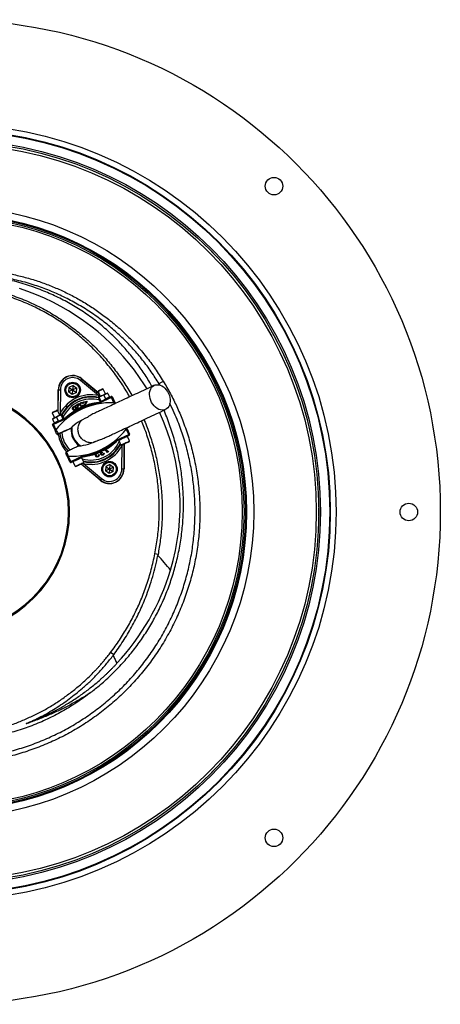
# Model space of a CAD drawing. Header units: millimetres. Extents: x 1417 to 2432, y 1469 to 2484.
# Tile 7 of 7: x 1998 to 2432, y 1469 to 2484. Entities that reach past the tile are written whole.
import ezdxf

# ---------------------------------------------------------------- set-up
doc = ezdxf.new("R2010")
doc.units = ezdxf.units.MM

msp = doc.modelspace()

# ---------------------------------------------------------------- linework, layer by layer
at = {"color": 7, "linetype": 'Continuous', "lineweight": 25}
for p, q in [((2194.9, 2246.6), (2192.1, 2249.4)), ((2197.7, 2243.8), (2194.9, 2246.6)), ((2079.8, 2096.6), (2061.1, 2112.1)), ((2062.4, 2113.6), (2062.5, 2113.8)), ((2062.4, 2113.6), (2079.8, 2099.1)), ((2062.5, 2113.8), (2079.6, 2099.6)), ((2037.9, 2080.2), (2038.1, 2102.4)), ((2038.3, 2102.4), (2038.1, 2102.4)), ((2038.2, 2079.7), (2038.3, 2102.4)), ((2040.3, 2102.4), (2040.1, 2078)), ((2049.2, 2104.9), (2048.8, 2100.3)), ((2053, 2102.3), (2048.8, 2100.3)), ((2053.4, 2106.9), (2049.2, 2104.9)), ((2049.2, 2104.9), (2053, 2102.3)), ((2053, 2102.3), (2052.6, 2097.7)), ((2053.4, 2106.9), (2053, 2102.3)), ((2057.2, 2104.2), (2053, 2102.3)), ((2053, 2102.3), (2056.8, 2099.6)), ((2053.4, 2106.9), (2057.2, 2104.2)), ((2056.8, 2099.6), (2057.2, 2104.2)), ((2079.5, 2101.4), (2079.2, 2100.6)), ((2084.6, 2103.1), (2083.8, 2103.4)), ((2083.8, 2103.4), (2083.8, 2103.4)), ((2086.9, 2098.2), (2084.6, 2103.1)), ((2052.6, 2097.7), (2048.8, 2100.3)), ((2056.8, 2099.6), (2052.6, 2097.7)), ((2079.2, 2100.6), (2081.5, 2095.7)), ((2079.5, 2094.3), (2081.2, 2090.6)), ((2079.6, 2094.8), (2079.6, 2094.8)), ((2080.1, 2089.5), (2092.6, 2095.4)), ((2080.2, 2094.6), (2082, 2090.9)), ((2093.1, 2094.5), (2080.5, 2088.6)), ((2082, 2090.9), (2084.6, 2091.6)), ((2085.1, 2096.9), (2082.5, 2096.2)), ((2085.1, 2096.9), (2086.9, 2098.3)), ((2085.1, 2096.9), (2086.8, 2093.2)), ((2088.8, 2099.1), (2088.7, 2099.1)), ((2090.9, 2095.1), (2089.1, 2093.7)), ((2089.2, 2098.8), (2090.9, 2095.1)), ((2090.8, 2094.5), (2090.8, 2094.6)), ((2095.6, 2089), (2093.1, 2094.5)), ((2094, 2094.9), (2096.5, 2089.4)), ((2037.5, 2081.1), (2036.7, 2081.4)), ((2039.8, 2076.2), (2037.5, 2081.1)), ((2055.7, 2086.2), (2059.3, 2088.2)), ((2056, 2085.7), (2055.7, 2086.2)), ((2058.4, 2087.1), (2056, 2085.7)), ((2057.9, 2084.9), (2058.4, 2087.1)), ((2059.3, 2088.2), (2058.5, 2084.9)), ((2060.7, 2084.3), (2061.2, 2084.6)), ((2060.8, 2083.9), (2060.7, 2084.3)), ((2061.2, 2084.6), (2061.3, 2084.1)), ((2064, 2088.5), (2063.4, 2088.3)), ((2063.7, 2085.2), (2063.6, 2085.8)), ((2064, 2086.8), (2064.2, 2085.4)), ((2064.1, 2090), (2068.1, 2090.8)), ((2064.2, 2089.5), (2064.1, 2090)), ((2066.9, 2090), (2064.2, 2089.5)), ((2065.8, 2088.2), (2066.9, 2090)), ((2068.1, 2090.8), (2066.4, 2088)), ((2081.7, 2090.3), (2081.8, 2090.3)), ((2096.5, 2089.4), (2097, 2088.3)), ((2032.3, 2079.4), (2032, 2078.6)), ((2032, 2078.6), (2034.3, 2073.7)), ((2032.3, 2072.3), (2034.1, 2073.6)), ((2032.3, 2072.3), (2032.5, 2072.7)), ((2032.3, 2072.3), (2034, 2068.5)), ((2032.5, 2072.9), (2032.4, 2072.7)), ((2032.8, 2067.5), (2045.4, 2073.3)), ((2045.8, 2072.4), (2033.2, 2066.6)), ((2036.3, 2074.1), (2038, 2070.4)), ((2041.2, 2076.4), (2042.9, 2072.7)), ((2042.2, 2076.9), (2041.5, 2077.1)), ((2041.7, 2077.1), (2041.6, 2077.1)), ((2042.2, 2076.9), (2043.9, 2073.2)), ((2042.9, 2072.7), (2043.6, 2072.5)), ((2043.7, 2072.7), (2043.9, 2073.2)), ((2043.7, 2072.6), (2043.8, 2072.7)), ((2034.9, 2060.7), (2032.3, 2066.2)), ((2033.2, 2066.6), (2035.8, 2061.1)), ((2034.5, 2068.4), (2034, 2068.5)), ((2034.5, 2068.3), (2034.6, 2068.3)), ((2038, 2070.4), (2036.2, 2069.1)), ((2052.1, 2063.2), (2052.1, 2063.9)), ((2110.8, 2056.4), (2108.2, 2061.9)), ((2108.6, 2063.4), (2109.1, 2062.3)), ((2109.1, 2062.3), (2111.7, 2056.8)), ((2039.7, 2057.5), (2037.9, 2056.6)), ((2098.3, 2050.6), (2110.8, 2056.4)), ((2111.2, 2055.5), (2098.7, 2049.7)), ((2111.7, 2049.8), (2109.5, 2054.4)), ((2061.1, 2044.7), (2060.5, 2045.1)), ((2088.9, 2038), (2086.7, 2041)), ((2087.2, 2041.2), (2089, 2038.8)), ((2100.5, 2050.2), (2102.6, 2045.5)), ((2102.1, 2045.9), (2102.3, 2046.2)), ((2102.6, 2045.5), (2103.4, 2045.2)), ((2103.7, 2020.6), (2103.9, 2045)), ((2105.9, 2046.4), (2105.7, 2020.6)), ((2106.1, 2046.5), (2106, 2020.6)), ((2111.4, 2049), (2111.7, 2049.8)), ((2111.7, 2049.8), (2111.7, 2049.8)), ((2046.3, 2038.5), (2048.2, 2039.3)), ((2050.1, 2028.1), (2047.5, 2033.6)), ((2048.4, 2034), (2051, 2028.5)), ((2051, 2028.5), (2063.5, 2034.4)), ((2064, 2033.5), (2051.4, 2027.6)), ((2064.6, 2027.8), (2062.4, 2032.5)), ((2077.8, 2036.8), (2077.7, 2036.8)), ((2079.6, 2035.5), (2080.2, 2035.7)), ((2083.3, 2038.2), (2083.6, 2037.6)), ((2084.8, 2037.1), (2085.3, 2037.3)), ((2089.8, 2038.7), (2088.9, 2038)), ((2089, 2038.8), (2089.7, 2039.4)), ((2089.7, 2039.4), (2089.8, 2038.7)), ((2053.3, 2028.2), (2055.5, 2023.6)), ((2055.5, 2023.6), (2056.3, 2023.3)), ((2081.5, 2009.2), (2061.6, 2025.7)), ((2081.7, 2009.4), (2061.8, 2025.8)), ((2064.2, 2028.5), (2064.6, 2028.4)), ((2064.2, 2026.4), (2082.9, 2010.9)), ((2064.3, 2027), (2064.6, 2027.8)), ((2087.3, 2023.4), (2086.8, 2018.8)), ((2091, 2020.7), (2086.8, 2018.8)), ((2091.4, 2025.3), (2087.3, 2023.4)), ((2087.3, 2023.4), (2091, 2020.7)), ((2091, 2020.7), (2090.6, 2016.1)), ((2091.4, 2025.3), (2091, 2020.7)), ((2095.2, 2022.7), (2091, 2020.7)), ((2091, 2020.7), (2094.8, 2018.1)), ((2091.4, 2025.3), (2095.2, 2022.7)), ((2094.8, 2018.1), (2095.2, 2022.7)), ((2105.7, 2020.6), (2106, 2020.6)), ((2090.6, 2016.1), (2086.8, 2018.8)), ((2094.8, 2018.1), (2090.6, 2016.1)), ((2081.7, 2009.4), (2081.5, 2009.2)), ((2306.8, 1976.5), (2306.8, 1980.5)), ((2306.8, 1972.5), (2306.8, 1976.5)), ((2141.1, 1932.7), (2137.9, 1933.4)), ((2141.1, 1932.7), (2140.9, 1931.8)), ((2095.3, 1829.3), (2092.2, 1831.7)), ((2094.7, 1828.6), (2095.3, 1829.3)), ((2192.1, 1703.6), (2194.9, 1706.4)), ((2194.9, 1706.4), (2197.7, 1709.2))]:
    msp.add_line(p, q, dxfattribs=at)
at = {"color": 1, "linetype": 'Continuous', "lineweight": 25}
for p, q in [((2143.2, 2107.1), (2142.3, 2108.6)), ((2079.8, 2096.6), (2081.4, 2095.7)), ((2096.1, 2087.9), (2095.6, 2089)), ((2108.2, 2061.9), (2107.7, 2063)), ((2104, 2045.5), (2103.9, 2045)), ((2064.2, 2026.4), (2063.7, 2026.7))]:
    msp.add_line(p, q, dxfattribs=at)
at = {"color": 7, "linetype": 'Continuous', "lineweight": 25, "flags": 128}
for points in [[(2129.7, 2103.6), (2127.2, 2107.7), (2122.1, 2115.2), (2116.7, 2122.6), (2111.1, 2129.8), (2105.1, 2136.8), (2098.9, 2143.5), (2092.4, 2150.1), (2085.7, 2156.3), (2078.8, 2162.4), (2071.6, 2168.1), (2064.1, 2173.6), (2056.5, 2178.8), (2048.7, 2183.8), (2040.7, 2188.4), (2032.5, 2192.7), (2024.1, 2196.8), (2015.6, 2200.5), (2006.9, 2203.9), (1998.1, 2207)], [(2061.1, 2112.1), (2061.3, 2112.4), (2061.6, 2112.6), (2061.8, 2112.9), (2062, 2113.1), (2062.2, 2113.3), (2062.3, 2113.5), (2062.3, 2113.6), (2062.4, 2113.6)], [(2146.5, 2111.2), (2145.8, 2110.8), (2145, 2110.3), (2144.3, 2109.9), (2143.7, 2109.5), (2143.2, 2109.2), (2142.7, 2108.9), (2142.4, 2108.7), (2142.3, 2108.6)], [(2038.3, 2102.4), (2038.3, 2102.4), (2038.5, 2102.4), (2038.6, 2102.4), (2038.9, 2102.4), (2039.2, 2102.4), (2039.5, 2102.4), (2039.9, 2102.4), (2040.3, 2102.4)], [(2084.6, 2103.1), (2084.6, 2103.1), (2084.4, 2103), (2083.9, 2102.8), (2083.2, 2102.4), (2082.3, 2102), (2081.3, 2101.6), (2080.4, 2101.2), (2079.7, 2100.8), (2079.3, 2100.6), (2079.2, 2100.6)], [(2079.5, 2101.4), (2079.6, 2101.4), (2080, 2101.7), (2080.7, 2102), (2081.5, 2102.4), (2082.4, 2102.7), (2083.1, 2103.1), (2083.6, 2103.3), (2083.8, 2103.4)], [(2151.9, 2098.8), (2152.8, 2096.7), (2153.3, 2094.6), (2153.6, 2092.5), (2153.6, 2090.4), (2153.4, 2088.5), (2152.9, 2086.7), (2152.1, 2085.1), (2151.1, 2083.8), (2149.8, 2082.7), (2148.4, 2082), (2146.9, 2081.5), (2145.2, 2081.5), (2143.5, 2081.7), (2141.8, 2082.3), (2140.1, 2083.2), (2138.5, 2084.4), (2137, 2085.9), (2135.7, 2087.6), (2134.5, 2089.4), (2133.6, 2091.4), (2132.9, 2093.5), (2132.5, 2095.6), (2132.3, 2097.7), (2132.4, 2099.7), (2132.8, 2101.6), (2133.5, 2103.3), (2134.4, 2104.8), (2135.5, 2106), (2136.8, 2106.9), (2138.3, 2107.5), (2139.9, 2107.7), (2141.6, 2107.6), (2143.3, 2107.2), (2145, 2106.5), (2146.7, 2105.4), (2148.2, 2104.1), (2149.6, 2102.5), (2150.9, 2100.7), (2151.9, 2098.8)], [(2079.8, 2096.6), (2079.8, 2096.2), (2079.7, 2095.8), (2079.6, 2095.5), (2079.5, 2095.2), (2079.5, 2094.9), (2079.4, 2094.8), (2079.4, 2094.6), (2079.4, 2094.6)], [(2079.6, 2094.8), (2079.6, 2094.8), (2079.7, 2094.9)], [(2079.7, 2094.9), (2079.8, 2094.9), (2080, 2095), (2080.3, 2095.1), (2080.6, 2095.3), (2081, 2095.5), (2081.4, 2095.7), (2081.9, 2095.9), (2082.5, 2096.2)], [(2082.5, 2096.2), (2083, 2096.4), (2083.6, 2096.7), (2084.2, 2097), (2084.8, 2097.2), (2085.4, 2097.5), (2085.9, 2097.8), (2086.5, 2098), (2086.9, 2098.3)], [(2086.9, 2098.3), (2087.4, 2098.5), (2087.8, 2098.6), (2088.1, 2098.8), (2088.4, 2098.9), (2088.6, 2099), (2088.7, 2099.1), (2088.7, 2099.1)], [(2092.6, 2095.4), (2092.6, 2095.4), (2092.7, 2095.3), (2092.7, 2095.2), (2092.8, 2095.1), (2092.8, 2095), (2092.9, 2094.8), (2093, 2094.7), (2093.1, 2094.5)], [(2094, 2094.9), (2093.9, 2094.9), (2093.9, 2094.9), (2093.8, 2094.8), (2093.7, 2094.8), (2093.6, 2094.7), (2093.4, 2094.6), (2093.2, 2094.6), (2093.1, 2094.5)], [(2037.5, 2081.1), (2037.4, 2081.1), (2037, 2080.9), (2036.4, 2080.6), (2035.5, 2080.2), (2034.6, 2079.8), (2033.7, 2079.3), (2032.9, 2079), (2032.3, 2078.7), (2032.1, 2078.6), (2032, 2078.6)], [(2032.3, 2079.4), (2032.4, 2079.4), (2032.6, 2079.5), (2033.1, 2079.8), (2033.9, 2080.1), (2034.7, 2080.5), (2035.5, 2080.9), (2036.2, 2081.2), (2036.6, 2081.4), (2036.7, 2081.4)], [(2079.8, 2089.4), (2079.8, 2089.4), (2079.8, 2089.4), (2079.8, 2089.3), (2079.8, 2089.2), (2079.8, 2089), (2079.9, 2088.8), (2079.9, 2088.6), (2079.9, 2088.5)], [(2080.1, 2089.5), (2080.1, 2089.5), (2080.1, 2089.5), (2080.2, 2089.4), (2080.2, 2089.3), (2080.3, 2089.1), (2080.3, 2089), (2080.4, 2088.8), (2080.5, 2088.6)], [(2096.5, 2089.4), (2096.5, 2089.4), (2096.4, 2089.4), (2096.4, 2089.3), (2096.2, 2089.3), (2096.1, 2089.2), (2096, 2089.2), (2095.8, 2089.1), (2095.6, 2089)], [(2032.5, 2072.9), (2032.5, 2072.9), (2032.6, 2072.9), (2032.8, 2073), (2033, 2073.1), (2033.3, 2073.2), (2033.7, 2073.4), (2034.1, 2073.6)], [(2034.1, 2073.6), (2034.6, 2073.8), (2035.1, 2074.1), (2035.6, 2074.3), (2036.2, 2074.6), (2036.8, 2074.9), (2037.4, 2075.1), (2038, 2075.4), (2038.5, 2075.7)], [(2038.5, 2075.7), (2039.1, 2075.9), (2039.6, 2076.2), (2040.1, 2076.4), (2040.5, 2076.6), (2040.8, 2076.7), (2041.1, 2076.9), (2041.3, 2077), (2041.5, 2077.1)], [(2041.9, 2077.1), (2041.9, 2077.1), (2041.8, 2077.2), (2041.6, 2077.3), (2041.4, 2077.4), (2041.1, 2077.5), (2040.8, 2077.7), (2040.5, 2077.9), (2040.1, 2078)], [(2041.5, 2077.1), (2041.6, 2077.1), (2041.6, 2077.1)], [(2045.4, 2073.3), (2045.4, 2073.3), (2045.4, 2073.3), (2045.4, 2073.2), (2045.5, 2073.1), (2045.5, 2072.9), (2045.6, 2072.8), (2045.7, 2072.6), (2045.8, 2072.4)], [(2045.6, 2073.5), (2045.6, 2073.5), (2045.7, 2073.5), (2045.7, 2073.4), (2045.8, 2073.3), (2045.9, 2073.2), (2046, 2073.1), (2046.2, 2072.9), (2046.3, 2072.8)], [(2033.2, 2066.6), (2033.1, 2066.5), (2032.9, 2066.4), (2032.7, 2066.3), (2032.6, 2066.3), (2032.5, 2066.2), (2032.4, 2066.2), (2032.3, 2066.2), (2032.3, 2066.2)], [(2032.8, 2067.5), (2032.8, 2067.5), (2032.8, 2067.4), (2032.9, 2067.3), (2032.9, 2067.2), (2033, 2067.1), (2033.1, 2066.9), (2033.2, 2066.8), (2033.2, 2066.6)], [(2035.8, 2061.1), (2035.6, 2061), (2035.4, 2060.9), (2035.3, 2060.9), (2035.1, 2060.8), (2035, 2060.7), (2035, 2060.7), (2034.9, 2060.7), (2034.9, 2060.7)], [(2051.4, 2062.9), (2052, 2063.2), (2052.1, 2063.2)], [(2108.2, 2061.9), (2108.4, 2062), (2108.6, 2062.1), (2108.7, 2062.1), (2108.9, 2062.2), (2109, 2062.2), (2109.1, 2062.3), (2109.1, 2062.3), (2109.1, 2062.3)], [(2036.6, 2057.1), (2036.6, 2057), (2036.7, 2057), (2036.8, 2057), (2037, 2057), (2037.2, 2057.1), (2037.4, 2057.1), (2037.6, 2057.2), (2037.8, 2057.3)], [(2098.7, 2049.7), (2098.7, 2049.7), (2098.6, 2049.7), (2098.6, 2049.8), (2098.6, 2049.9), (2098.5, 2050.1), (2098.4, 2050.2), (2098.3, 2050.4), (2098.3, 2050.6)], [(2110.8, 2056.4), (2111, 2056.5), (2111.1, 2056.6), (2111.3, 2056.6), (2111.4, 2056.7), (2111.6, 2056.8), (2111.6, 2056.8), (2111.7, 2056.8), (2111.7, 2056.8)], [(2111.2, 2055.5), (2111.2, 2055.5), (2111.2, 2055.6), (2111.2, 2055.7), (2111.1, 2055.8), (2111, 2055.9), (2111, 2056.1), (2110.9, 2056.2), (2110.8, 2056.4)], [(2060.5, 2045.1), (2060.4, 2045.1), (2059.8, 2044.8)], [(2098.4, 2049.5), (2098.4, 2049.5), (2098.4, 2049.5), (2098.3, 2049.6), (2098.2, 2049.7), (2098.1, 2049.8), (2098, 2049.9), (2097.9, 2050.1), (2097.7, 2050.2)], [(2102.6, 2045.5), (2102.7, 2045.5), (2102.9, 2045.7), (2103.5, 2046), (2104.4, 2046.4), (2105.5, 2046.9), (2106.7, 2047.4), (2107.9, 2048), (2109.1, 2048.6), (2110.1, 2049), (2110.9, 2049.4), (2111.5, 2049.7), (2111.7, 2049.8)], [(2111.4, 2049), (2111.4, 2049), (2111.2, 2048.9), (2110.7, 2048.6), (2109.9, 2048.3), (2108.9, 2047.8), (2107.8, 2047.3), (2106.7, 2046.8), (2105.6, 2046.3), (2104.7, 2045.8), (2104, 2045.5), (2103.5, 2045.3), (2103.4, 2045.2)], [(2046.8, 2038), (2046.6, 2037.9), (2046.4, 2037.8), (2046.2, 2037.7), (2046.1, 2037.6), (2046, 2037.4), (2045.9, 2037.3), (2045.8, 2037.2), (2045.9, 2037.2)], [(2047.5, 2033.6), (2047.5, 2033.6), (2047.6, 2033.6), (2047.7, 2033.7), (2047.8, 2033.7), (2047.9, 2033.8), (2048.1, 2033.8), (2048.3, 2033.9), (2048.4, 2034)], [(2064, 2033.5), (2063.9, 2033.5), (2063.9, 2033.5), (2063.9, 2033.6), (2063.8, 2033.7), (2063.8, 2033.9), (2063.7, 2034), (2063.6, 2034.2), (2063.5, 2034.4)], [(2064.2, 2033.5), (2064.2, 2033.6), (2064.2, 2033.6), (2064.2, 2033.7), (2064.2, 2033.8), (2064.2, 2034), (2064.2, 2034.2), (2064.1, 2034.3), (2064.1, 2034.5)], [(2050.1, 2028.1), (2050.1, 2028.1), (2050.1, 2028.1), (2050.2, 2028.2), (2050.3, 2028.2), (2050.5, 2028.3), (2050.6, 2028.4), (2050.8, 2028.4), (2051, 2028.5)], [(2051.4, 2027.6), (2051.4, 2027.6), (2051.4, 2027.7), (2051.3, 2027.8), (2051.3, 2027.9), (2051.2, 2028), (2051.1, 2028.2), (2051.1, 2028.3), (2051, 2028.5)], [(2055.5, 2023.6), (2055.6, 2023.6), (2056.1, 2023.8), (2056.8, 2024.2), (2057.8, 2024.6), (2059, 2025.2), (2060.2, 2025.7), (2061.4, 2026.3), (2062.5, 2026.8), (2063.4, 2027.3), (2064.1, 2027.6), (2064.5, 2027.8), (2064.6, 2027.8)], [(2064.3, 2027), (2064.2, 2027), (2063.8, 2026.8), (2063.2, 2026.5), (2062.3, 2026.1), (2061.3, 2025.6), (2060.1, 2025.1), (2059, 2024.5), (2058, 2024.1), (2057.2, 2023.7), (2056.6, 2023.4), (2056.3, 2023.3), (2056.3, 2023.3)], [(2105.7, 2020.6), (2105.7, 2020.6), (2105.6, 2020.6), (2105.4, 2020.6), (2105.1, 2020.6), (2104.8, 2020.6), (2104.5, 2020.6), (2104.1, 2020.6), (2103.7, 2020.6)], [(2082.9, 2010.9), (2082.7, 2010.6), (2082.4, 2010.3), (2082.2, 2010.1), (2082, 2009.9), (2081.9, 2009.7), (2081.8, 2009.5), (2081.7, 2009.4), (2081.7, 2009.4)], [(2094.7, 1828.6), (2095.2, 1827.6), (2095.7, 1826.6), (2096.2, 1825.5), (2096.7, 1824.5), (2097.2, 1823.5), (2097.7, 1822.5), (2098.2, 1821.5), (2098.7, 1820.5)]]:
    msp.add_lwpolyline(points, dxfattribs=at)
at = {"color": 1, "linetype": 'Continuous', "lineweight": 25, "flags": 128}
for points in [[(2109.5, 2054.4), (2109.5, 2054.4), (2109.3, 2054.3), (2108.8, 2054.1), (2107.9, 2053.7), (2106.9, 2053.2), (2105.7, 2052.7), (2104.5, 2052.1), (2103.3, 2051.5), (2102.2, 2051), (2101.4, 2050.6), (2100.8, 2050.4), (2100.5, 2050.2), (2100.5, 2050.2)], [(2102.1, 2045.9), (2102.2, 2045.9), (2102.3, 2045.8), (2102.4, 2045.7), (2102.6, 2045.6)], [(2103.1, 2045.4), (2103.2, 2045.3), (2103.6, 2045.1), (2103.9, 2045)], [(2062.4, 2032.5), (2062.3, 2032.4), (2061.9, 2032.3), (2061.3, 2031.9), (2060.3, 2031.5), (2059.2, 2031), (2058, 2030.4), (2056.8, 2029.8), (2055.6, 2029.3), (2054.7, 2028.8), (2053.9, 2028.5), (2053.5, 2028.3), (2053.3, 2028.2)], [(2064.2, 2026.4), (2064.3, 2026.8), (2064.4, 2027.2), (2064.4, 2027.3)], [(2064.5, 2027.9), (2064.6, 2028.1), (2064.6, 2028.2), (2064.6, 2028.4), (2064.6, 2028.4)]]:
    msp.add_lwpolyline(points, dxfattribs=at)
at = {"color": 7, "linetype": 'Continuous', "lineweight": 25}
for centre, radius in [((1924.8, 1976.5), 507.5), ((1924.8, 1976.5), 400), ((1924.8, 1976.5), 394), ((1924.8, 1976.5), 393.4), ((1924.8, 1976.5), 383.8), ((1924.8, 1976.5), 382), ((1924.8, 1976.5), 379.5), ((2260.7, 2312.4), 9), ((1924.8, 1976.5), 315), ((1924.8, 1976.5), 307.5), ((1924.8, 1976.5), 306.5), ((1924.8, 1976.5), 305), ((1924.8, 1976.5), 303), ((2053, 2102.3), 8), ((2053, 2102.3), 7), ((2091, 2020.7), 8), ((2091, 2020.7), 7), ((2399.8, 1976.5), 9), ((2260.7, 1640.6), 9)]:
    msp.add_circle(centre, radius, dxfattribs=at)
for centre, radius, start, end in [((2193.2, 2251.2), 2, 225.6646, 231.5148), ((2190.7, 2248), 2, 45, 51.5148), ((2196.3, 2242.4), 2, 38.4852, 45), ((2199.5, 2244.9), 2, 218.4852, 224.3354), ((2053, 2102.3), 14.9, 50.3695, 179.6305), ((2053, 2102.3), 14.7, 50.3695, 179.6305), ((2053, 2102.3), 12.7, 50.3695, 179.6305), ((1924.8, 1976.5), 125, 279.2069, 80.7931), ((1924.8, 1976.5), 124, 279.2818, 80.7182), ((2072, 2061.5), 35.9, 77.427, 152.573), ((2072, 2061.5), 33.9, 77.427, 152.573), ((2093.1, 2094.5), 1, 25, 115), ((2092.6, 2017.4), 71.7, 87.5829, 142.4171), ((2087.5, 2028.3), 61.7, 97.1997, 132.8003), ((2087.5, 2028.3), 60.7, 97.1997, 132.8003), ((2079.7, 2090.4), 1, 277.1997, 295), ((2079.7, 2090.4), 2, 277.1997, 295), ((2044.9, 2074.2), 1, 295, 312.8003), ((2044.9, 2074.2), 2, 295, 312.8003), ((2092.6, 2017.4), 61.7, 113.6355, 132.8003), ((1934.5, 1983.1), 229.3, 343.1186, 24.7986), ((2033.2, 2066.6), 1, 115, 205), ((2051.4, 2105.6), 71.7, 267.5829, 322.4171), ((2072, 2061.5), 20.7, 176.1144, 233.8856), ((2072, 2061.5), 20, 172.9043, 237.0957), ((2037.5, 2057.5), 1, 205, 295), ((2037, 2056.8), 0.874, 346.045, 32.3386), ((2072, 2061.5), 34.2, 187.9236, 222.0712), ((2072, 2061.5), 32.5, 187.0993, 222.9007), ((2072, 2061.5), 30.5, 185.8562, 224.1438), ((2051.4, 2105.6), 61.7, 277.1997, 296.3645), ((2099.1, 2048.7), 2, 115, 132.8003), ((2100.7, 2050.3), 0.25, 115, 205), ((2109.3, 2054.3), 0.25, 25, 115), ((2110.8, 2056.4), 1, 295, 25), ((2056.5, 2094.7), 60.7, 277.1997, 312.8003), ((2056.5, 2094.7), 61.7, 277.1997, 312.8003), ((2072, 2061.5), 35.9, 257.427, 332.573), ((2072, 2061.5), 33.9, 257.427, 332.573), ((2099.1, 2048.7), 1, 115, 132.8003), ((2046.8, 2037.6), 1, 115, 205), ((2046, 2037.7), 0.874, 17.662, 63.9549), ((2062.2, 2032.4), 0.25, 25, 115), ((2064.4, 2032.6), 2, 97.1997, 115), ((2064.4, 2032.6), 1, 97.1997, 115), ((2051, 2028.5), 1, 205, 295), ((2053.6, 2028.3), 0.25, 115, 205), ((2091, 2020.7), 14.9, 230.3695, 359.6305), ((2091, 2020.7), 14.7, 230.3695, 359.6305), ((2091, 2020.7), 12.7, 230.3695, 359.6305), ((2308.8, 1981), 2, 180.6646, 186.5148), ((2304.8, 1980.5), 2, 0, 6.5148), ((2304.8, 1972.5), 2, 353.4852, 0), ((2308.8, 1972), 2, 173.4852, 179.3354), ((1924.4, 1733.8), 293.4, 38.5174, 42.4429), ((1917.7, 1988.6), 247, 317.1117, 343.0371), ((2196.3, 1710.6), 2, 315, 321.5148), ((2199.5, 1708.1), 2, 135.6646, 141.5148), ((2193.2, 1701.8), 2, 128.4852, 134.3354), ((2190.7, 1705), 2, 308.4852, 315)]:
    msp.add_arc(centre, radius, start, end, dxfattribs=at)
at = {"color": 1, "linetype": 'Continuous', "lineweight": 25}
for radius, start, end in [(33.4, 76.8106, 152.962), (31.4, 73.8808, 155.8669), (20, 173.0133, 236.9867), (31.4, 253.0383, 336.9617), (33.4, 256.0524, 333.9476)]:
    msp.add_arc((2072, 2061.5), radius, start, end, dxfattribs=at)
at = {"color": 7, "linetype": 'Continuous', "lineweight": 25}
for points, knots in [([(2134.8, 2106), (2134.4, 2106.8), (2131.6, 2111.9), (2125.8, 2120.8), (2117.5, 2132.6), (2108.3, 2143.9), (2098.5, 2154.6), (2087.6, 2164.9), (2075.6, 2174.8), (2062.5, 2184), (2048.8, 2192.3), (2034.4, 2199.6), (2018.9, 2206.2), (2002, 2212), (1984, 2216.8), (1965.7, 2220.4), (1949.6, 2222.4), (1936, 2223.4), (1922.6, 2223.7), (1907, 2223.1), (1889.3, 2221.2), (1871.8, 2218.1), (1854.5, 2213.9), (1838.6, 2209), (1824, 2203.5), (1810.7, 2197.4), (1797.8, 2190.5), (1785.5, 2182.9), (1773.7, 2174.5), (1762.4, 2165.2), (1751.7, 2155.2), (1741.6, 2144.3), (1732.3, 2132.9), (1723.8, 2120.9), (1717.9, 2111.9), (1715.2, 2106.8), (1714.8, 2106)], [0, 0, 0, 0, 0.005798, 0.03487, 0.063988, 0.09309, 0.122124, 0.151054, 0.182691, 0.214454, 0.246262, 0.27803, 0.309672, 0.346247, 0.382916, 0.419591, 0.456176, 0.478087, 0.499998, 0.534769, 0.569662, 0.604611, 0.639532, 0.674328, 0.702974, 0.731744, 0.760575, 0.789402, 0.818163, 0.846804, 0.876264, 0.905815, 0.935406, 0.964977, 0.994454, 1, 1, 1, 1]), ([(2142.3, 2108.6), (2139.6, 2112.8), (2134.3, 2121.2), (2125.3, 2133.2), (2115.7, 2144.6), (2105.3, 2155.3), (2094.3, 2165.4), (2082.4, 2174.9), (2069.7, 2183.8), (2056.1, 2192), (2042, 2199.3), (2027.4, 2205.6), (2014.6, 2210.1), (2001, 2214.2), (1992.3, 2216.1), (1986.5, 2217.4)], [0, 0, 0, 0, 0.075993, 0.152292, 0.228746, 0.305198, 0.381494, 0.457485, 0.538401, 0.619593, 0.70088, 0.782076, 0.862994, 0.908518, 1, 1, 1, 1]), ([(1987.4, 2222.3), (1991.9, 2221.3), (2000.8, 2219.4), (2013.8, 2215.7), (2026.5, 2211.2), (2038.8, 2206.2), (2051, 2200.4), (2062.9, 2193.9), (2074.5, 2186.6), (2086, 2178.4), (2097.4, 2169.3), (2108.4, 2159.3), (2119, 2148.4), (2128.9, 2136.7), (2138.2, 2124.3), (2143.8, 2115.6), (2146.5, 2111.2)], [0, 0, 0, 0, 0.068376, 0.136967, 0.203572, 0.270228, 0.336832, 0.405374, 0.473972, 0.542513, 0.617341, 0.692242, 0.76707, 0.844686, 0.922383, 1, 1, 1, 1]), ([(1924.8, 2211.8), (1930.5, 2211.5), (1942, 2210.9), (1959.2, 2208.3), (1976, 2204.5), (1992.5, 2199.4), (2008.6, 2193), (2024.1, 2185.4), (2039, 2176.6), (2052.5, 2167.1), (2064.8, 2157.1), (2075.9, 2146.8), (2086.3, 2135.8), (2096, 2124.1), (2104.9, 2111.8), (2110.9, 2102.5), (2113.8, 2097.1), (2114.2, 2096.3)], [0, 0, 0, 0, 0.074366, 0.148962, 0.22356, 0.297929, 0.372258, 0.446809, 0.521365, 0.595701, 0.660752, 0.726012, 0.791347, 0.856616, 0.921674, 0.988534, 1, 1, 1, 1]), ([(2111.8, 2095.2), (2109.4, 2099.4), (2104.2, 2108.4), (2095, 2121.3), (2084.5, 2134.1), (2073.1, 2146.1), (2060.9, 2157.3), (2048, 2167.5), (2034.3, 2176.7), (2019.9, 2184.9), (2005, 2192), (1989.5, 2198), (1973.7, 2202.7), (1957.6, 2206.3), (1941.2, 2208.7), (1930.3, 2209.2), (1924.8, 2209.5)], [0, 0, 0, 0, 0.0632622, 0.1353876, 0.2077002, 0.27968, 0.3517092, 0.4238859, 0.4957449, 0.5676823, 0.6400439, 0.7122718, 0.7842788, 0.8563136, 0.9280819, 1, 1, 1, 1]), ([(2146.5, 2111.2), (2149, 2107), (2154, 2098.5), (2160.5, 2085.2), (2166.7, 2070.8), (2172.2, 2055.1), (2177, 2038.2), (2180.6, 2021), (2183, 2003.6), (2184.3, 1986.2), (2184.3, 1968.6), (2183.2, 1951.1), (2180.9, 1933.7), (2177.4, 1916.5), (2172.8, 1899.6), (2167, 1883), (2160.2, 1866.9), (2152.2, 1851.2), (2143.3, 1836.1), (2133.3, 1821.7), (2122.4, 1808), (2110.6, 1795), (2098, 1782.9), (2084.6, 1771.6), (2070.4, 1761.3), (2055.7, 1752), (2040.3, 1743.7), (2024.4, 1736.5), (2008, 1730.3), (1995.1, 1726.3), (1987.6, 1724.5), (1985.8, 1724)], [0, 0, 0, 0, 0.030307, 0.060638, 0.090945, 0.126785, 0.162748, 0.198752, 0.234715, 0.270554, 0.306428, 0.342425, 0.378463, 0.41446, 0.450334, 0.486201, 0.52219, 0.558221, 0.59421, 0.630077, 0.665868, 0.70178, 0.737734, 0.773646, 0.809437, 0.845138, 0.88096, 0.916824, 0.952646, 0.988348, 1, 1, 1, 1]), ([(2137.2, 2107.1), (2134.2, 2105.7), (2128.2, 2102.9), (2119.5, 2098.8), (2111.1, 2094.9), (2103.1, 2091.2), (2095.7, 2087.7), (2088.9, 2084.5), (2083.1, 2081.9), (2078.5, 2079.7), (2075.1, 2078.1), (2073.6, 2077.4), (2072.9, 2077.1)], [0, 0, 0, 0, 0.113512, 0.2252, 0.335105, 0.443266, 0.549589, 0.654173, 0.757142, 0.845617, 0.932497, 1, 1, 1, 1]), ([(2079.7, 2094.9), (2079.6, 2094.8), (2079.5, 2094.7), (2079.5, 2094.4), (2079.5, 2094.3)], [0, 0, 0, 0, 0.77314, 1, 1, 1, 1]), ([(2080.2, 2094.6), (2080.1, 2094.7), (2079.8, 2094.9), (2079.7, 2094.9), (2079.7, 2094.9)], [0, 0, 0, 0, 0.755622, 1, 1, 1, 1]), ([(2082.5, 2096.2), (2082.4, 2096.1), (2081.6, 2095.7), (2080.9, 2095.2), (2080.2, 2094.6)], [0, 0, 0, 0, 0.0701921, 1, 1, 1, 1]), ([(2081.8, 2090.3), (2081.8, 2090.3), (2081.9, 2090.4), (2081.9, 2090.7), (2082, 2090.9)], [0, 0, 0, 0, 0.2443782, 1, 1, 1, 1]), ([(2084.6, 2091.6), (2084.6, 2091.7), (2085.4, 2092), (2086.1, 2092.6), (2086.8, 2093.2)], [0, 0, 0, 0, 0.070193, 1, 1, 1, 1]), ([(2089.1, 2093.7), (2089, 2093.7), (2088.3, 2093.4), (2087.5, 2093.3), (2086.8, 2093.2)], [0, 0, 0, 0, 0.070174, 1, 1, 1, 1]), ([(2086.9, 2098.3), (2087, 2098.3), (2087.7, 2098.6), (2088.5, 2098.7), (2089.2, 2098.8)], [0, 0, 0, 0, 0.070221, 1, 1, 1, 1]), ([(2089.2, 2098.8), (2089, 2098.9), (2088.9, 2099.1), (2088.8, 2099.1), (2088.8, 2099.1)], [0, 0, 0, 0, 0.986889, 1, 1, 1, 1]), ([(2090.8, 2094.6), (2090.8, 2094.6), (2090.9, 2094.7), (2090.9, 2094.9), (2090.9, 2095.1)], [0, 0, 0, 0, 0.013112, 1, 1, 1, 1]), ([(2052.8, 2083.3), (2052.8, 2083.5), (2052.8, 2083.8), (2053.1, 2084.3), (2053.4, 2084.6), (2053.6, 2084.8)], [0, 0, 0, 0, 0.280074, 0.560208, 1, 1, 1, 1]), ([(2053.2, 2082.1), (2053, 2082.3), (2052.8, 2082.6), (2052.8, 2083.1), (2052.8, 2083.3)], [0, 0, 0, 0, 0.559347, 1, 1, 1, 1]), ([(2055, 2081.5), (2054.6, 2081.5), (2054.1, 2081.4), (2053.5, 2081.7), (2053.3, 2081.9), (2053.2, 2082.1)], [0, 0, 0, 0, 0.558019, 0.778944, 1, 1, 1, 1]), ([(2053.9, 2084.3), (2053.8, 2084.2), (2053.5, 2083.9), (2053.3, 2083.4), (2053.4, 2082.8), (2053.5, 2082.6), (2053.6, 2082.4)], [0, 0, 0, 0, 0.280357, 0.559591, 0.779864, 1, 1, 1, 1]), ([(2053.6, 2084.8), (2053.8, 2084.9), (2054.3, 2085.3), (2055.1, 2085.3), (2055.8, 2085.1), (2056.1, 2084.8), (2056.3, 2084.6)], [0, 0, 0, 0, 0.280631, 0.559408, 0.779895, 1, 1, 1, 1]), ([(2053.6, 2082.4), (2053.8, 2082.3), (2054.1, 2082), (2054.6, 2082), (2055.1, 2082), (2055.4, 2082.2), (2055.5, 2082.3)], [0, 0, 0, 0, 0.278789, 0.558894, 0.779352, 1, 1, 1, 1]), ([(2055.8, 2084.2), (2055.7, 2084.4), (2055.4, 2084.7), (2054.8, 2084.7), (2054.3, 2084.6), (2054.1, 2084.4), (2053.9, 2084.3)], [0, 0, 0, 0, 0.279155, 0.558304, 0.778982, 1, 1, 1, 1]), ([(2054.9, 2080.5), (2054.9, 2080.6), (2054.8, 2081), (2054.9, 2081.3), (2055, 2081.5)], [0, 0, 0, 0, 0.3603, 1, 1, 1, 1]), ([(2055.8, 2081.9), (2055.7, 2081.8), (2055.5, 2081.5), (2055.4, 2081.1), (2055.4, 2080.9), (2055.4, 2080.8)], [0, 0, 0, 0, 0.377898, 0.755959, 1, 1, 1, 1]), ([(2055.5, 2082.3), (2055.7, 2082.4), (2055.9, 2082.7), (2056.1, 2083.3), (2056.1, 2083.8), (2055.9, 2084.1), (2055.8, 2084.2)], [0, 0, 0, 0, 0.279977, 0.55972, 0.779981, 1, 1, 1, 1]), ([(2057, 2082.1), (2056.9, 2082.1), (2056.6, 2082.2), (2056.2, 2082.1), (2056, 2082), (2055.8, 2081.9)], [0, 0, 0, 0, 0.388579, 0.694301, 1, 1, 1, 1]), ([(2056.3, 2084.6), (2056.4, 2084.4), (2056.6, 2084.1), (2056.7, 2083.4), (2056.5, 2082.9), (2056.4, 2082.6)], [0, 0, 0, 0, 0.28012, 0.560014, 1, 1, 1, 1]), ([(2056.4, 2082.6), (2056.7, 2082.7), (2057.3, 2082.7), (2057.7, 2082.3), (2057.9, 2082.2)], [0, 0, 0, 0, 0.559995, 1, 1, 1, 1]), ([(2058, 2082.5), (2057.9, 2082.7), (2057.7, 2083.1), (2057.7, 2084), (2057.8, 2084.6), (2057.9, 2084.9)], [0, 0, 0, 0, 0.279301, 0.559167, 1, 1, 1, 1]), ([(2058.5, 2084.9), (2058.4, 2084.5), (2058.3, 2084), (2058.3, 2083.2), (2058.4, 2082.9), (2058.5, 2082.8)], [0, 0, 0, 0, 0.560682, 0.780441, 1, 1, 1, 1]), ([(2060.5, 2086.7), (2060.4, 2087), (2060.3, 2087.6), (2060.5, 2088.4), (2061.1, 2089), (2061.5, 2089.2), (2061.7, 2089.3)], [0, 0, 0, 0, 0.279839, 0.559266, 0.779418, 1, 1, 1, 1]), ([(2063, 2085.5), (2062.7, 2085.4), (2062.1, 2085.3), (2061.4, 2085.5), (2060.8, 2086), (2060.6, 2086.4), (2060.5, 2086.7)], [0, 0, 0, 0, 0.279661, 0.559064, 0.779301, 1, 1, 1, 1]), ([(2061.9, 2088.8), (2061.7, 2088.7), (2061.3, 2088.5), (2061, 2087.9), (2061, 2087.3), (2061.1, 2087), (2061.1, 2086.8)], [0, 0, 0, 0, 0.279011, 0.558848, 0.779272, 1, 1, 1, 1]), ([(2061.1, 2086.8), (2061.2, 2086.7), (2061.4, 2086.3), (2061.9, 2086), (2062.4, 2085.9), (2062.7, 2086), (2062.9, 2086.1)], [0, 0, 0, 0, 0.279875, 0.558968, 0.779184, 1, 1, 1, 1]), ([(2061.7, 2089.3), (2062, 2089.4), (2062.5, 2089.5), (2063.2, 2089.4), (2063.7, 2089), (2063.9, 2088.7), (2064, 2088.5)], [0, 0, 0, 0, 0.279816, 0.559314, 0.77955, 1, 1, 1, 1]), ([(2063.4, 2088.3), (2063.3, 2088.4), (2063.1, 2088.7), (2062.7, 2088.9), (2062.3, 2088.9), (2062, 2088.8), (2061.9, 2088.8)], [0, 0, 0, 0, 0.28008, 0.559232, 0.779655, 1, 1, 1, 1]), ([(2062.9, 2086.1), (2063.1, 2086.2), (2063.5, 2086.4), (2063.8, 2086.7), (2064, 2086.8)], [0, 0, 0, 0, 0.559307, 1, 1, 1, 1]), ([(2063.6, 2085.8), (2063.5, 2085.8), (2063.3, 2085.6), (2063.1, 2085.5), (2063, 2085.5)], [0, 0, 0, 0, 0.56006, 1, 1, 1, 1]), ([(2065.1, 2085.8), (2065, 2086), (2065, 2086.5), (2065.3, 2087.3), (2065.6, 2087.8), (2065.8, 2088.2)], [0, 0, 0, 0, 0.279318, 0.559186, 1, 1, 1, 1]), ([(2066.4, 2088), (2066.1, 2087.6), (2065.8, 2087.1), (2065.6, 2086.4), (2065.6, 2086.1), (2065.6, 2085.9)], [0, 0, 0, 0, 0.560642, 0.780423, 1, 1, 1, 1]), ([(2070.5, 1789.7), (2073.8, 1792.2), (2081.2, 1798), (2092.2, 1807.8), (2103.2, 1819), (2113.5, 1831), (2123, 1843.5), (2131.7, 1856.7), (2139.6, 1870.7), (2146.6, 1885.2), (2152.6, 1900.2), (2157.6, 1915.5), (2161.7, 1931.3), (2164.7, 1947.6), (2166.7, 1964.3), (2167.5, 1981.2), (2167.1, 1998), (2165.6, 2014.8), (2162.8, 2031.6), (2159, 2048.2), (2153.8, 2064.5), (2149.8, 2075.5), (2147.3, 2081), (2147.1, 2081.3)], [0, 0, 0, 0, 0.037758, 0.085635, 0.133663, 0.181748, 0.229787, 0.277673, 0.327213, 0.376906, 0.426655, 0.476356, 0.525901, 0.577834, 0.629939, 0.682103, 0.734207, 0.786138, 0.838649, 0.891337, 0.944088, 0.996781, 1, 1, 1, 1]), ([(2081.2, 2090.6), (2081.3, 2090.5), (2081.5, 2090.4), (2081.6, 2090.4), (2081.7, 2090.4)], [0, 0, 0, 0, 0.296669, 1, 1, 1, 1]), ([(2084.5, 2052.2), (2085.2, 2052.5), (2086.7, 2053.2), (2090.1, 2054.8), (2094.7, 2056.9), (2100.2, 2059.5), (2106.6, 2062.5), (2113.9, 2065.8), (2121.8, 2069.5), (2130.3, 2073.5), (2139.4, 2077.7), (2145.6, 2080.7), (2148.8, 2082.1)], [0, 0, 0, 0, 0.067587, 0.154392, 0.245578, 0.341085, 0.440585, 0.544166, 0.65194, 0.763818, 0.879821, 1, 1, 1, 1]), ([(2034.1, 2073.6), (2034.1, 2073.6), (2034.8, 2073.9), (2035.6, 2074), (2036.3, 2074.1)], [0, 0, 0, 0, 0.070223, 1, 1, 1, 1]), ([(2038.5, 2075.7), (2037.9, 2075.3), (2037.1, 2074.9), (2036.4, 2074.3), (2036.3, 2074.1)], [0, 0, 0, 0, 0.773114, 1, 1, 1, 1]), ([(2038, 2070.4), (2038.2, 2070.4), (2039.1, 2070.6), (2040, 2070.9), (2040.7, 2071.1)], [0, 0, 0, 0, 0.226887, 1, 1, 1, 1]), ([(2041.2, 2076.4), (2040.5, 2076.3), (2039.6, 2076.1), (2038.7, 2075.8), (2038.5, 2075.7)], [0, 0, 0, 0, 0.755634, 1, 1, 1, 1]), ([(2040.7, 2071.1), (2040.9, 2071.2), (2041.7, 2071.7), (2042.4, 2072.3), (2042.9, 2072.7)], [0, 0, 0, 0, 0.2443633, 1, 1, 1, 1]), ([(2041.5, 2077.1), (2041.5, 2077.1), (2041.3, 2077), (2041.3, 2076.7), (2041.2, 2076.4)], [0, 0, 0, 0, 0.070225, 1, 1, 1, 1]), ([(2072.7, 2047.9), (2072.2, 2047.9), (2071, 2047.8), (2069, 2048.2), (2066.8, 2048.9), (2064.7, 2050), (2062.9, 2051.4), (2061.3, 2053.1), (2060, 2055.1), (2059.1, 2057.2), (2058.6, 2059.5), (2058.4, 2061.8), (2058.6, 2064.1), (2059.3, 2066.4), (2060.3, 2068.5), (2061.2, 2070), (2061.9, 2070.7), (2062.1, 2070.8)], [0, 0, 0, 0, 0.043363, 0.11647, 0.187496, 0.260585, 0.331572, 0.404621, 0.475573, 0.548584, 0.61952, 0.692512, 0.763456, 0.836456, 0.907431, 0.980462, 1, 1, 1, 1]), ([(2072.9, 2077.1), (2072.1, 2076.7), (2070.6, 2075.9), (2069.1, 2074.7), (2068.2, 2074.1), (2068, 2073.9), (2067.9, 2073.9)], [0, 0, 0, 0, 0.355524, 0.659242, 0.862015, 1, 1, 1, 1]), ([(2126.4, 2071.7), (2126.6, 2071.4), (2128.9, 2066.4), (2132.5, 2056.3), (2137.2, 2041.4), (2140.8, 2026), (2143.4, 2010.2), (2145, 1994.3), (2145.6, 1978.3), (2145.1, 1962.7), (2143.6, 1947.5), (2141.9, 1937.6), (2141.1, 1932.7)], [0, 0, 0, 0, 0.006657, 0.116372, 0.225733, 0.33817, 0.450978, 0.563916, 0.676728, 0.789169, 0.894584, 1, 1, 1, 1]), ([(2036.2, 2069.1), (2036.2, 2069), (2035.5, 2068.7), (2034.7, 2068.6), (2034, 2068.5)], [0, 0, 0, 0, 0.070225, 1, 1, 1, 1]), ([(2036.6, 2057.1), (2036.5, 2057.1), (2036, 2058.3), (2035.4, 2059.5), (2034.9, 2060.7)], [0, 0, 0, 0, 0.043981, 1, 1, 1, 1]), ([(2035.8, 2061.1), (2036.1, 2060.5), (2036.8, 2059.2), (2037.4, 2058), (2037.8, 2057.3)], [0, 0, 0, 0, 0.458113, 1, 1, 1, 1]), ([(2037.8, 2057.3), (2038.8, 2057.7), (2041, 2058.6), (2044.5, 2060.1), (2047.6, 2061.3), (2049.6, 2062.2), (2050.5, 2062.6), (2050.6, 2062.6), (2050.7, 2062.6)], [0, 0, 0, 0, 0.188573, 0.431985, 0.681103, 0.843197, 0.930549, 1, 1, 1, 1]), ([(2041.7, 2058.4), (2041.8, 2058.5), (2043.1, 2059.1), (2045.6, 2060.2), (2048.1, 2061.4), (2049.6, 2062.1), (2050.5, 2062.5), (2051.1, 2062.8), (2051.3, 2062.9), (2051.4, 2062.9), (2051.4, 2062.9)], [0, 0, 0, 0, 0.030044, 0.270737, 0.511436, 0.631084, 0.750645, 0.860108, 0.9695, 1, 1, 1, 1]), ([(2137.9, 1933.4), (2138.8, 1938.8), (2140.7, 1949.7), (2142.2, 1966.3), (2142.5, 1982.8), (2141.7, 1999.3), (2139.7, 2015.7), (2136.6, 2032), (2132.3, 2047.9), (2128.1, 2060.8), (2124.9, 2068.2), (2123.9, 2070.5)], [0, 0, 0, 0, 0.11887, 0.237364, 0.355266, 0.473568, 0.591548, 0.709784, 0.82784, 0.94578, 1, 1, 1, 1]), ([(2039.7, 2057.5), (2039.7, 2057.5), (2039.8, 2057.5), (2039.9, 2057.6), (2040.3, 2057.7), (2040.8, 2058), (2041.3, 2058.2), (2041.6, 2058.3), (2041.7, 2058.4)], [0, 0, 0, 0, 0.07634, 0.2794697, 0.4823324, 0.6907844, 0.9096319, 1, 1, 1, 1]), ([(2078.8, 2050.4), (2079, 2050.4), (2079.4, 2050.5), (2080.8, 2050.9), (2082.7, 2051.3), (2084, 2052), (2084.5, 2052.2)], [0, 0, 0, 0, 0.19049, 0.439333, 0.789282, 1, 1, 1, 1]), ([(2050.1, 2040.3), (2050, 2040.2), (2049.7, 2040), (2049.1, 2039.8), (2048.6, 2039.5), (2048.3, 2039.4), (2048.2, 2039.4), (2048.2, 2039.4), (2048.2, 2039.4)], [0, 0, 0, 0, 0.118151, 0.351269, 0.578996, 0.795805, 0.923653, 1, 1, 1, 1]), ([(2059.8, 2044.8), (2059.8, 2044.8), (2059.8, 2044.8), (2059.4, 2044.6), (2058, 2043.9), (2055.8, 2042.9), (2053.1, 2041.7), (2051.2, 2040.7), (2050.3, 2040.3), (2050.1, 2040.3)], [0, 0, 0, 0, 0.00301, 0.191332, 0.379869, 0.586723, 0.815645, 0.971348, 1, 1, 1, 1]), ([(2076.9, 2049.4), (2076.8, 2049.4), (2075.9, 2049), (2075.3, 2048.7), (2074.7, 2048.5), (2074.6, 2048.5)], [0, 0, 0, 0, 0.10841, 0.870315, 1, 1, 1, 1]), ([(2047.5, 2033.6), (2047.2, 2034.2), (2046.7, 2035.4), (2046.1, 2036.6), (2045.9, 2037.2)], [0, 0, 0, 0, 0.492263, 1, 1, 1, 1]), ([(2046.8, 2038), (2046.8, 2037.9), (2047.1, 2037.3), (2047.6, 2035.9), (2048.2, 2034.7), (2048.4, 2034)], [0, 0, 0, 0, 0.043867, 0.514841, 1, 1, 1, 1]), ([(2076.5, 2034.6), (2076.5, 2034.8), (2076.4, 2035.3), (2076.7, 2036.1), (2077, 2036.6), (2077.2, 2036.9)], [0, 0, 0, 0, 0.279327, 0.559182, 1, 1, 1, 1]), ([(2078.7, 2033.2), (2078.5, 2033.2), (2077.9, 2033.1), (2077.2, 2033.5), (2076.7, 2033.9), (2076.6, 2034.4), (2076.5, 2034.6)], [0, 0, 0, 0, 0.279974, 0.559309, 0.77965, 1, 1, 1, 1]), ([(2077.7, 2036.8), (2077.5, 2036.4), (2077.2, 2035.9), (2077, 2035.2), (2077.1, 2034.9), (2077.1, 2034.7)], [0, 0, 0, 0, 0.560689, 0.7804749, 1, 1, 1, 1]), ([(2077.1, 2034.7), (2077.1, 2034.5), (2077.3, 2034.2), (2077.7, 2033.9), (2078.2, 2033.7), (2078.5, 2033.8), (2078.6, 2033.8)], [0, 0, 0, 0, 0.279126, 0.559044, 0.779432, 1, 1, 1, 1]), ([(2078.6, 2033.8), (2078.8, 2033.9), (2079.2, 2034), (2079.6, 2034.5), (2079.7, 2035.1), (2079.7, 2035.4), (2079.6, 2035.5)], [0, 0, 0, 0, 0.27944, 0.558561, 0.779023, 1, 1, 1, 1]), ([(2080.2, 2035.7), (2080.2, 2035.4), (2080.3, 2034.8), (2079.9, 2034), (2079.4, 2033.5), (2078.9, 2033.3), (2078.7, 2033.2)], [0, 0, 0, 0, 0.2800362, 0.5595028, 0.7796389, 1, 1, 1, 1]), ([(2081.4, 2037.5), (2081.2, 2037.6), (2080.9, 2037.8), (2080.7, 2038.1), (2080.6, 2038.3)], [0, 0, 0, 0, 0.559419, 1, 1, 1, 1]), ([(2081.1, 2038.5), (2081.2, 2038.5), (2081.3, 2038.3), (2081.6, 2038), (2082.3, 2037.8), (2082.9, 2038), (2083.3, 2038.2)], [0, 0, 0, 0, 0.125583, 0.251206, 0.500633, 1, 1, 1, 1]), ([(2082.2, 2037.3), (2082.1, 2037.3), (2081.8, 2037.3), (2081.5, 2037.4), (2081.4, 2037.5)], [0, 0, 0, 0, 0.559845, 1, 1, 1, 1]), ([(2082.1, 2035.8), (2082.1, 2036), (2082, 2036.2), (2082, 2036.7), (2082.1, 2037.1), (2082.2, 2037.3)], [0, 0, 0, 0, 0.280509, 0.560793, 1, 1, 1, 1]), ([(2084.4, 2035.2), (2084.1, 2035.1), (2083.7, 2034.9), (2083, 2035), (2082.4, 2035.4), (2082.2, 2035.7), (2082.1, 2035.8)], [0, 0, 0, 0, 0.280088, 0.559868, 0.780102, 1, 1, 1, 1]), ([(2083.6, 2037.6), (2083.3, 2037.4), (2082.8, 2037.2), (2082.5, 2036.7), (2082.5, 2036.3), (2082.6, 2036.2), (2082.6, 2036.1)], [0, 0, 0, 0, 0.499397, 0.749028, 0.874536, 1, 1, 1, 1]), ([(2082.6, 2036.1), (2082.7, 2035.9), (2082.9, 2035.7), (2083.5, 2035.5), (2083.8, 2035.7), (2084.1, 2035.7)], [0, 0, 0, 0, 0.278856, 0.56005, 1, 1, 1, 1]), ([(2084.1, 2035.7), (2084.2, 2035.8), (2084.5, 2036), (2084.8, 2036.4), (2084.8, 2036.9), (2084.8, 2037.1)], [0, 0, 0, 0, 0.280636, 0.560365, 1, 1, 1, 1]), ([(2085.3, 2037.3), (2085.4, 2037.1), (2085.4, 2036.6), (2085.2, 2036), (2084.8, 2035.5), (2084.5, 2035.3), (2084.4, 2035.2)], [0, 0, 0, 0, 0.2802877, 0.55968, 0.7797461, 1, 1, 1, 1]), ([(2092.2, 1831.7), (2095.3, 1835.9), (2101.5, 1844.4), (2109.7, 1857.8), (2117.1, 1871.6), (2123.7, 1886.1), (2129.5, 1901.3), (2134.3, 1917.1), (2136.7, 1928), (2137.9, 1933.4)], [0, 0, 0, 0, 0.140354, 0.279782, 0.418845, 0.558086, 0.704887, 0.852418, 1, 1, 1, 1]), ([(2095.3, 1829.3), (2098.6, 1833.9), (2105.2, 1843.1), (2114, 1857.8), (2121.8, 1872.9), (2127.8, 1886.8), (2132.3, 1899.2), (2135.7, 1909.9), (2138.6, 1920.8), (2140.1, 1928.1), (2140.9, 1931.8)], [0, 0, 0, 0, 0.1503448, 0.3014076, 0.4517491, 0.6027957, 0.7017015, 0.8006074, 0.9003036, 1, 1, 1, 1]), ([(1924.8, 1745.5), (1925.3, 1745.5), (1926.3, 1745.6), (1927.8, 1745.6), (1929.3, 1745.7), (1930.8, 1745.7), (1932.3, 1745.8), (1933.9, 1745.9), (1935.4, 1746), (1936.9, 1746.1), (1938.4, 1746.3), (1939.9, 1746.4), (1941.4, 1746.6), (1943, 1746.7), (1944.5, 1746.9), (1946, 1747.1), (1947.5, 1747.3), (1950.5, 1747.7), (1955, 1748.4), (1961, 1749.4), (1966.9, 1750.7), (1974.8, 1752.6), (1984.5, 1755.4), (1996.1, 1759.4), (2007.3, 1764.1), (2018.2, 1769.4), (2028.9, 1775.2), (2039.2, 1781.7), (2049.1, 1788.8), (2057.1, 1795.1), (2063.2, 1800.4), (2067.7, 1804.5), (2072.1, 1808.7), (2075.6, 1812.3), (2078.2, 1815.1), (2080.1, 1817.2), (2081.9, 1819.2), (2083.7, 1821.2), (2085.5, 1823.3), (2087.2, 1825.4), (2088.9, 1827.5), (2090.5, 1829.6), (2091.6, 1831), (2092.2, 1831.7)], [0, 0, 0, 0, 0.007804, 0.015608, 0.023413, 0.031218, 0.039025, 0.046834, 0.054644, 0.062458, 0.070274, 0.078094, 0.085917, 0.093745, 0.101577, 0.109414, 0.117256, 0.125105, 0.156252, 0.187355, 0.218438, 0.249527, 0.312149, 0.374814, 0.437186, 0.499703, 0.561816, 0.624187, 0.687057, 0.749611, 0.780606, 0.811768, 0.84312, 0.874685, 0.888835, 0.902924, 0.916954, 0.930926, 0.944843, 0.958707, 0.97252, 0.986283, 1, 1, 1, 1]), ([(2004.9, 1758.3), (2010.1, 1760.6), (2020.4, 1765.3), (2035.3, 1773.9), (2049.6, 1783.7), (2061.7, 1793.4), (2071.7, 1802.5), (2079.8, 1810.8), (2087.5, 1819.4), (2092.3, 1825.6), (2094.7, 1828.6)], [0, 0, 0, 0, 0.147742, 0.295488, 0.446936, 0.598381, 0.698267, 0.798155, 0.899079, 1, 1, 1, 1]), ([(2004.9, 1758.3), (2005.3, 1758.4), (2006.3, 1758.8), (2007.7, 1759.3), (2009.1, 1759.8), (2010.5, 1760.4), (2011.8, 1760.9), (2013.2, 1761.5), (2014.6, 1762), (2016, 1762.6), (2017.3, 1763.2), (2018.7, 1763.8), (2021.5, 1765), (2025.7, 1766.9), (2031.2, 1769.7), (2036.7, 1772.5), (2043.9, 1776.5), (2052.7, 1781.9), (2061.1, 1787.6), (2067.7, 1792.4), (2072.4, 1796.1), (2077.1, 1799.9), (2080.9, 1803.2), (2083.9, 1805.9), (2086.1, 1807.9), (2088.3, 1809.9), (2090.4, 1812), (2092.5, 1814.1), (2094.6, 1816.2), (2096.7, 1818.3), (2098, 1819.7), (2098.7, 1820.5)], [0, 0, 0, 0, 0.0130346, 0.0260644, 0.0390897, 0.0521113, 0.0651294, 0.0781447, 0.0911577, 0.1041688, 0.1171786, 0.1301876, 0.1431963, 0.1973693, 0.2515788, 0.3058615, 0.360254, 0.4683373, 0.5761378, 0.6294576, 0.6828062, 0.7362184, 0.7897292, 0.8160816, 0.8424062, 0.868707, 0.8949881, 0.9212539, 0.9475083, 0.9737556, 1, 1, 1, 1]), ([(2070.5, 1789.7), (2067.6, 1787.5), (2061.9, 1783.2), (2051.2, 1776.1), (2038.3, 1768.6), (2023, 1761), (2007, 1754.5), (1990.7, 1749.3), (1974.4, 1745.3), (1958.1, 1742.5), (1941.5, 1740.8), (1930.3, 1740.6), (1924.8, 1740.6)], [0, 0, 0, 0, 0.068527, 0.137195, 0.245808, 0.354421, 0.465384, 0.576347, 0.681216, 0.786086, 0.893043, 1, 1, 1, 1]), ([(2070.5, 1789.7), (2067.1, 1787.5), (2060.4, 1783.3), (2049.9, 1777.4), (2039.1, 1771.9), (2028, 1766.9), (2016.6, 1762.3), (2008.8, 1759.6), (2004.9, 1758.3)], [0, 0, 0, 0, 0.163748, 0.327797, 0.495188, 0.662578, 0.83129, 1, 1, 1, 1])]:
    msp.add_open_spline(points, degree=3, knots=knots, dxfattribs=at)
at = {"color": 1, "linetype": 'Continuous', "lineweight": 25}
for points, knots in [([(1985.1, 1729), (1986.7, 1729.4), (1993.9, 1731.2), (2006.4, 1735), (2022.5, 1741.1), (2038.1, 1748.2), (2053.2, 1756.3), (2067.6, 1765.5), (2081.5, 1775.6), (2094.6, 1786.6), (2107.1, 1798.5), (2118.6, 1811.2), (2129.3, 1824.6), (2139.1, 1838.8), (2147.9, 1853.6), (2155.7, 1869), (2162.4, 1884.8), (2168, 1901.1), (2172.6, 1917.6), (2176, 1934.5), (2178.2, 1951.6), (2179.3, 1968.8), (2179.3, 1986), (2178.1, 2003.1), (2175.7, 2020.2), (2172.1, 2037), (2167.5, 2053.6), (2162.6, 2067.4), (2157.8, 2079), (2154.8, 2085.2), (2153.2, 2088.4)], [0, 0, 0, 0, 0.0112002, 0.0487424, 0.0864122, 0.1241253, 0.1617952, 0.1993376, 0.2369767, 0.2747439, 0.3125548, 0.3503224, 0.387962, 0.4256827, 0.4635323, 0.5014257, 0.5392755, 0.5769963, 0.6147247, 0.6525824, 0.6904836, 0.7283408, 0.7660688, 0.8037608, 0.8415817, 0.8794465, 0.9172677, 0.95496, 0.9761323, 1, 1, 1, 1]), ([(2039.7, 2076.3), (2039.8, 2076.5), (2039.9, 2077.1), (2040, 2077.7), (2040.1, 2078)], [0, 0, 0, 0, 0.326443, 1, 1, 1, 1])]:
    msp.add_open_spline(points, degree=3, knots=knots, dxfattribs=at)

doc.saveas('drawing.dxf')
